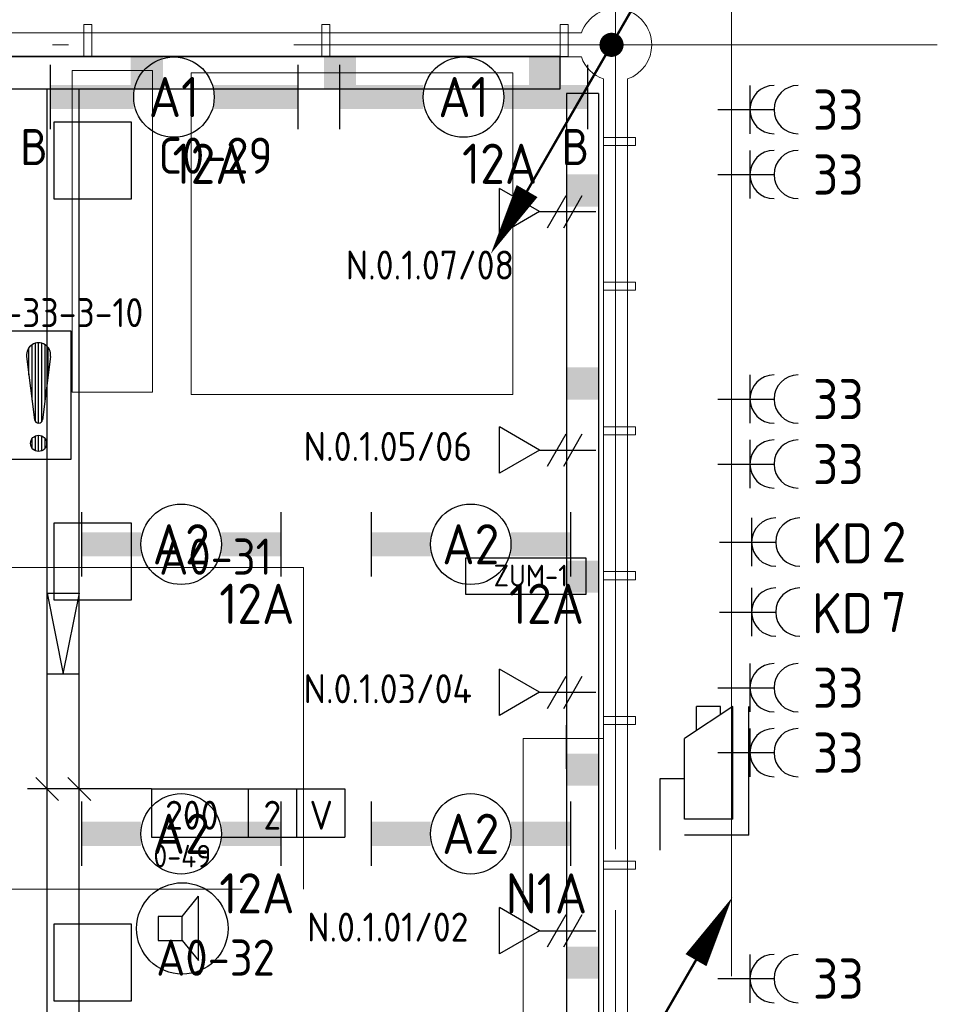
# Model space of a CAD drawing. Header units: millimetres. Extents: x -39149 to 267781, y -2340 to 58540.
# Tile 241 of 244: x 64708 to 70411, y 36935 to 43057. Entities that reach past the tile are written whole.
import ezdxf
from ezdxf.enums import TextEntityAlignment as Align

# ---------------------------------------------------------------- set-up
doc = ezdxf.new("R2010")
doc.units = ezdxf.units.MM
doc.header["$LTSCALE"] = 100
doc.header["$MEASUREMENT"] = 0
for name, pattern in [('B0605', [141, 70, -35, 1, -35]), ('B0701', [46.823999, 31.199999, -15.624]), ('B0703', [93.740001, 62.5, -31.240001])]:
    doc.linetypes.add(name, pattern=pattern)
for name, color, linetype in [('00  Bestaand', 7, 'Continuous'), ('00  Bestaande kolommen', 7, 'Continuous'), ('000025--bestaand', 9, 'Continuous'), ('82 Interieur', 7, 'Continuous'), ('A Stramien', 7, 'Continuous'), ('AL$1A---_ALGEMEEN', 8, 'Continuous'), ('AL$1A---_ALGEMEEN--bestaand', 9, 'Continuous'), ('CCTV', 7, 'Continuous'), ('EL6122--_L', 4, 'Continuous'), ('EL6131--_KG', 3, 'Continuous'), ('EL6221--_KRACHT_400', 3, 'Continuous'), ('EL6222--_KRACHT_230', 3, 'Continuous'), ('EL6311--_LICHT_BINNEN', 3, 'Continuous'), ('EL6421--_GELUID', 3, 'Continuous'), ('EL6441--_DATACOM', 3, 'Continuous'), ('EL6511--_BRANDMELD', 3, 'Continuous'), ('EL6521--bestaand', 7, 'Continuous'), ('EM6131--bestaand', 7, 'Continuous'), ('handhaven - AL$1A---_ALGEMEEN', 8, 'Continuous')]:
    doc.layers.add(name, color=color, linetype=linetype)
doc.styles.add('buro-012', font='isocp.shx', dxfattribs={"height": 120})
doc.styles.add('BURO-018', font='isocp.shx', dxfattribs={"height": 180})
doc.styles.add('BURO-025', font='isocp.shx', dxfattribs={"height": 250})
doc.styles.add('GENERATED_STYLE_3', font='swiss.ttf', dxfattribs={"width": 0.96})
doc.styles.add('ISO25', font='ISO', dxfattribs={"height": 225})
doc.styles.add('STABICAD-012', font='ISOCP.SHX', dxfattribs={"height": 1.2})
doc.styles.add('STABICAD-018', font='ISOCP.SHX', dxfattribs={"height": 1.8})

# ---------------------------------------------------------------- blocks, each defined once
blk = doc.blocks.new('Wall_54_7', base_point=(68411.5, 42900))
at = {"layer": '00  Bestaand', "color": 8, "linetype": 'Continuous', "lineweight": 0}
for p, q in [((68199.3, 42975), (61423.6, 42975)), ((61423.6, 42825), (68199.3, 42825))]:
    blk.add_line(p, q, dxfattribs=at)
blk = doc.blocks.new('Wall_57_7', base_point=(68411.5, 42900))
at = {"layer": '00  Bestaand', "color": 8, "linetype": 'Continuous', "lineweight": 0}
for p, q in [((68336.5, 42687.9), (68336.5, 36512.1)), ((68486.5, 36512.1), (68486.5, 42687.9))]:
    blk.add_line(p, q, dxfattribs=at)
blk = doc.blocks.new('Wall_132_7', base_point=(68336.5, 37775))
at = {"layer": '00  Bestaand', "color": 8, "linetype": 'Continuous', "lineweight": 0}
for p, q in [((68536.5, 37825), (68336.5, 37825)), ((68336.5, 37825), (68336.5, 37775)), ((68336.5, 37775), (68536.5, 37775)), ((68536.5, 37775), (68536.5, 37825))]:
    blk.add_line(p, q, dxfattribs=at)
blk = doc.blocks.new('Wall_133_7', base_point=(68336.5, 38675))
at = {"layer": '00  Bestaand', "color": 8, "linetype": 'Continuous', "lineweight": 0}
for p, q in [((68536.5, 38725), (68336.5, 38725)), ((68336.5, 38725), (68336.5, 38675)), ((68536.5, 38675), (68536.5, 38725)), ((68336.5, 38675), (68536.5, 38675))]:
    blk.add_line(p, q, dxfattribs=at)
blk = doc.blocks.new('Wall_134_7', base_point=(68336.5, 39575))
at = {"layer": '00  Bestaand', "color": 8, "linetype": 'Continuous', "lineweight": 0}
for p, q in [((68536.5, 39625), (68336.5, 39625)), ((68336.5, 39625), (68336.5, 39575)), ((68536.5, 39575), (68536.5, 39625)), ((68336.5, 39575), (68536.5, 39575))]:
    blk.add_line(p, q, dxfattribs=at)
blk = doc.blocks.new('Wall_135_7', base_point=(68336.5, 40475))
at = {"layer": '00  Bestaand', "color": 8, "linetype": 'Continuous', "lineweight": 0}
for p, q in [((68536.5, 40525), (68336.5, 40525)), ((68336.5, 40525), (68336.5, 40475)), ((68536.5, 40475), (68536.5, 40525)), ((68336.5, 40475), (68536.5, 40475))]:
    blk.add_line(p, q, dxfattribs=at)
blk = doc.blocks.new('Wall_136_7', base_point=(68336.5, 41375))
at = {"layer": '00  Bestaand', "color": 8, "linetype": 'Continuous', "lineweight": 0}
for p, q in [((68536.5, 41425), (68336.5, 41425)), ((68336.5, 41425), (68336.5, 41375)), ((68536.5, 41375), (68536.5, 41425)), ((68336.5, 41375), (68536.5, 41375))]:
    blk.add_line(p, q, dxfattribs=at)
blk = doc.blocks.new('Wall_137_7', base_point=(68336.5, 42275))
at = {"layer": '00  Bestaand', "color": 8, "linetype": 'Continuous', "lineweight": 0}
for p, q in [((68536.5, 42325), (68336.5, 42325)), ((68336.5, 42325), (68336.5, 42275)), ((68536.5, 42275), (68536.5, 42325)), ((68336.5, 42275), (68536.5, 42275))]:
    blk.add_line(p, q, dxfattribs=at)
blk = doc.blocks.new('Wall_141_7', base_point=(68066.5, 42826.8))
at = {"layer": '00  Bestaand', "color": 8, "linetype": 'Continuous', "lineweight": 0}
for p, q in [((68116.5, 43026.8), (68066.5, 43026.8)), ((68066.5, 43026.8), (68066.5, 42826.8)), ((68116.5, 42826.8), (68116.5, 43026.8)), ((68066.5, 42826.8), (68116.5, 42826.8))]:
    blk.add_line(p, q, dxfattribs=at)
blk = doc.blocks.new('Wall_142_7', base_point=(66586.5, 42826.8))
at = {"layer": '00  Bestaand', "color": 8, "linetype": 'Continuous', "lineweight": 0}
for p, q in [((66636.5, 43026.8), (66586.5, 43026.8)), ((66586.5, 43026.8), (66586.5, 42826.8)), ((66636.5, 42826.8), (66636.5, 43026.8)), ((66586.5, 42826.8), (66636.5, 42826.8))]:
    blk.add_line(p, q, dxfattribs=at)
blk = doc.blocks.new('Wall_143_7', base_point=(65106.5, 42826.8))
at = {"layer": '00  Bestaand', "color": 8, "linetype": 'Continuous', "lineweight": 0}
for p, q in [((65156.5, 43026.8), (65106.5, 43026.8)), ((65106.5, 43026.8), (65106.5, 42826.8)), ((65156.5, 42826.8), (65156.5, 43026.8)), ((65106.5, 42826.8), (65156.5, 42826.8))]:
    blk.add_line(p, q, dxfattribs=at)
blk = doc.blocks.new('Column_11_7', base_point=(68411.5, 42900))
at = {"layer": '00  Bestaande kolommen', "color": 8, "linetype": 'Continuous', "lineweight": 0}
for start, end in [(0, 160.5288), (289.47122, 0), (199.47124, 250.52878)]:
    blk.add_arc((68411.5, 42900), 225, start, end, dxfattribs=at)
blk = doc.blocks.new('Standard grid marker')
at = {"layer": 'A Stramien', "color": 8, "linetype": 'B0605', "lineweight": 0}
for p, q in [((4000, 0), (72400, 0)), ((72400, 0), (76400, 0))]:
    blk.add_line(p, q, dxfattribs=at)
at = {"layer": 'A Stramien', "color": 4, "lineweight": 0, "style": 'GENERATED_STYLE_3'}
blk.add_attdef('AC_MARKERTEXT_1', text='', height=100, dxfattribs=at).set_placement((-139.2, -80), align=Align.BOTTOM_LEFT)
blk = doc.blocks.new('Standard grid marker_21')
at = {"layer": 'A Stramien', "color": 8, "linetype": 'B0605', "lineweight": 0}
for p, q in [((4000, 0), (11379.7, 0)), ((11379.7, 0), (15379.7, 0))]:
    blk.add_line(p, q, dxfattribs=at)
at = {"layer": 'A Stramien', "color": 4, "lineweight": 0, "style": 'GENERATED_STYLE_3'}
blk.add_attdef('AC_MARKERTEXT_1', text='', height=100, rotation=90, dxfattribs=at).set_placement((-20, -37.9), align=Align.BOTTOM_LEFT)
blk = doc.blocks.new('*U1820')
at = {"layer": 'handhaven - AL$1A---_ALGEMEEN', "color": 0, "linetype": 'Continuous'}
for p, q in [((-6.2, 2), (-6.2, -2)), ((6.2, 2), (6.2, -2))]:
    blk.add_line(p, q, dxfattribs=at)
blk.add_circle((0, 0), 2.5, dxfattribs=at)
for points in [[(-2.5, 0.75), (-6.2, 0.75), (-2.5, -0.75), (-6.2, -0.75)], [(2.5, 0.75), (6.2, 0.75), (2.5, -0.75), (6.2, -0.75)]]:
    blk.add_solid(points, dxfattribs=at)
at = {"layer": 'handhaven - AL$1A---_ALGEMEEN', "color": 0, "linetype": 'Continuous', "style": 'BURO-018'}
for tag, p in [('CIRCUIT', (0, 5)), ('PANEL', (0, 5)), ('SUBCIRCUIT', (4.5, 5)), ('LIGHTFIXTURECODE', (0, 0)), ('SWITCHCODE', (4.5, -3))]:
    blk.add_attdef(tag, text='', height=1.8, dxfattribs=at).set_placement(p, align=Align.MIDDLE)
blk = doc.blocks.new('*U1821')
at = {"layer": 'handhaven - AL$1A---_ALGEMEEN', "color": 0, "linetype": 'Continuous'}
for p, q in [((-6.2, 2), (-6.2, -2)), ((6.2, 2), (6.2, -2))]:
    blk.add_line(p, q, dxfattribs=at)
blk.add_circle((0, 0), 2.5, dxfattribs=at)
for points in [[(-2.5, 0.75), (-6.2, 0.75), (-2.5, -0.75), (-6.2, -0.75)], [(2.5, 0.75), (6.2, 0.75), (2.5, -0.75), (6.2, -0.75)]]:
    blk.add_solid(points, dxfattribs=at)
at = {"layer": 'handhaven - AL$1A---_ALGEMEEN', "color": 0, "linetype": 'Continuous', "style": 'BURO-018'}
for tag, p in [('CIRCUIT', (0, 5)), ('PANEL', (0, 5)), ('SUBCIRCUIT', (4.5, 5)), ('LIGHTFIXTURECODE', (0, 0)), ('SWITCHCODE', (4.5, -3))]:
    blk.add_attdef(tag, text='', height=1.8, dxfattribs=at).set_placement(p, align=Align.MIDDLE)
blk = doc.blocks.new('*U1824')
at = {"layer": 'handhaven - AL$1A---_ALGEMEEN', "color": 0, "linetype": 'Continuous'}
for p, q in [((-6.2, 2), (-6.2, -2)), ((6.2, 2), (6.2, -2))]:
    blk.add_line(p, q, dxfattribs=at)
blk.add_circle((0, 0), 2.5, dxfattribs=at)
for points in [[(-2.5, 0.75), (-6.2, 0.75), (-2.5, -0.75), (-6.2, -0.75)], [(2.5, 0.75), (6.2, 0.75), (2.5, -0.75), (6.2, -0.75)]]:
    blk.add_solid(points, dxfattribs=at)
at = {"layer": 'handhaven - AL$1A---_ALGEMEEN', "color": 0, "linetype": 'Continuous', "style": 'BURO-018'}
for tag, p in [('CIRCUIT', (0, 5)), ('PANEL', (0, 5)), ('SUBCIRCUIT', (4.5, 5)), ('LIGHTFIXTURECODE', (0, 0)), ('SWITCHCODE', (4.5, -3))]:
    blk.add_attdef(tag, text='', height=1.8, dxfattribs=at).set_placement(p, align=Align.MIDDLE)
blk = doc.blocks.new('*U1825')
at = {"layer": 'handhaven - AL$1A---_ALGEMEEN', "color": 0, "linetype": 'Continuous'}
for p, q in [((-6.2, 2), (-6.2, -2)), ((6.2, 2), (6.2, -2))]:
    blk.add_line(p, q, dxfattribs=at)
blk.add_circle((0, 0), 2.5, dxfattribs=at)
for points in [[(-2.5, 0.75), (-6.2, 0.75), (-2.5, -0.75), (-6.2, -0.75)], [(2.5, 0.75), (6.2, 0.75), (2.5, -0.75), (6.2, -0.75)]]:
    blk.add_solid(points, dxfattribs=at)
at = {"layer": 'handhaven - AL$1A---_ALGEMEEN', "color": 0, "linetype": 'Continuous', "style": 'BURO-018'}
for tag, p in [('CIRCUIT', (0, 5)), ('PANEL', (0, 5)), ('SUBCIRCUIT', (4.5, 5)), ('LIGHTFIXTURECODE', (0, 0)), ('SWITCHCODE', (4.5, -3))]:
    blk.add_attdef(tag, text='', height=1.8, dxfattribs=at).set_placement(p, align=Align.MIDDLE)
blk = doc.blocks.new('*U1826')
at = {"color": 0}
for p, q in [((-7.7, 2), (-7.7, -2)), ((7.7, 2), (7.7, -2))]:
    blk.add_line(p, q, dxfattribs=at)
at = {"color": 0, "linetype": 'Continuous'}
blk.add_circle((0, 0), 2.5, dxfattribs=at)
at = {"color": 0}
for points in [[(-2.5, 0.75), (-7.7, 0.75), (-2.5, -0.75), (-7.7, -0.75)], [(2.5, 0.75), (7.7, 0.75), (2.5, -0.75), (7.7, -0.75)]]:
    blk.add_solid(points, dxfattribs=at)
at = {"color": 0, "linetype": 'Continuous', "style": 'BURO-018'}
for tag, p in [('PANEL', (0, 8)), ('CIRCUIT', (0, 5)), ('SUBCIRCUIT', (4.5, 5)), ('LIGHTFIXTURECODE', (0, 0)), ('SWITCHCODE', (4.5, -3))]:
    blk.add_attdef(tag, text='', height=1.8, dxfattribs=at).set_placement(p, align=Align.MIDDLE)
blk = doc.blocks.new('*U1827')
at = {"color": 0}
for p, q in [((-7.7, 2), (-7.7, -2)), ((7.7, 2), (7.7, -2))]:
    blk.add_line(p, q, dxfattribs=at)
at = {"color": 0, "linetype": 'Continuous'}
blk.add_circle((0, 0), 2.5, dxfattribs=at)
at = {"color": 0}
for points in [[(-2.5, 0.75), (-7.7, 0.75), (-2.5, -0.75), (-7.7, -0.75)], [(2.5, 0.75), (7.7, 0.75), (2.5, -0.75), (7.7, -0.75)]]:
    blk.add_solid(points, dxfattribs=at)
at = {"color": 0, "linetype": 'Continuous', "style": 'BURO-018'}
for tag, p in [('PANEL', (0, 8)), ('CIRCUIT', (0, 5)), ('SUBCIRCUIT', (4.5, 5)), ('LIGHTFIXTURECODE', (0, 0)), ('SWITCHCODE', (4.5, -3))]:
    blk.add_attdef(tag, text='', height=1.8, dxfattribs=at).set_placement(p, align=Align.MIDDLE)
blk = doc.blocks.new('E00113')
at = {"color": 0, "linetype": 'Continuous'}
for p, q in [((-5, 4), (-5, 1)), ((5, 4), (-5, 4)), ((5, 1), (5, 4)), ((-5, 1), (5, 1))]:
    blk.add_line(p, q, dxfattribs=at)
at = {"color": 0, "linetype": 'Continuous', "style": 'BURO-018'}
for tag, p in [('TEXT1', (0, 6)), ('TEXT2', (0, 2.5))]:
    blk.add_attdef(tag, text='', height=1.8, dxfattribs=at).set_placement(p, align=Align.MIDDLE)
at = {"color": 0, "linetype": 'Continuous', "style": 'BURO-018', "flags": 1}
blk.add_attdef('ARTICLECODE', text='', height=1.8, dxfattribs=at).set_placement((0, 0), align=Align.MIDDLE)
blk = doc.blocks.new('E00153')
at = {"color": 0, "linetype": 'Continuous'}
for p, q in [((-1.443, 7), (1.443, 7)), ((0, 4.5), (-1.443, 7)), ((0, 4.5), (1.443, 7)), ((0, 4.5), (0, 1)), ((-1, 4), (1, 2.845)), ((-1, 3), (1, 1.845))]:
    blk.add_line(p, q, dxfattribs=at)
at = {"color": 7, "style": 'BURO-018'}
for tag, p in [('COMMENT1', (-6, 12)), ('COMMENT2', (6, 12)), ('DATACOM1', (-6, 9)), ('DATACOM2', (6, 9))]:
    blk.add_attdef(tag, text='', height=1.8, dxfattribs=at).set_placement(p, align=Align.MIDDLE)
at = {"color": 0, "style": 'BURO-018'}
blk.add_attdef('TEXT1', text='', height=1.8, dxfattribs=at).set_placement((2.5, 6), align=Align.MIDDLE)
at = {"color": 0, "linetype": 'Continuous', "style": 'BURO-018', "flags": 1}
blk.add_attdef('ARTICLECODE', text='', height=1.8, dxfattribs=at).set_placement((0, 0), align=Align.MIDDLE)
blk = doc.blocks.new('16002EB')
at = {"layer": 'EM6131--bestaand'}
for p, q in [((0, 0), (0, -300)), ((0, 0), (1200, 0)), ((600, 0), (600, -300)), ((900, 0), (900, -300)), ((1200, 0), (1200, -300)), ((0, -300), (1200, -300))]:
    blk.add_line(p, q, dxfattribs=at)
at = {"color": 0, "linetype": 'Continuous', "style": 'BURO-018'}
for tag, p in [('E_TEXT1', (250, -163)), ('E_TEXT9', (750, -163)), ('E_TEXT10', (1250, -163))]:
    blk.add_attdef(tag, text='', height=180, dxfattribs=at).set_placement(p, align=Align.MIDDLE)
blk = doc.blocks.new('111304A')
at = {"layer": 'AL$1A---_ALGEMEEN', "color": 0, "linetype": 'Continuous'}
for p, q in [((0, 1), (0, 4.5)), ((-1.5, 3), (1.5, 3))]:
    blk.add_line(p, q, dxfattribs=at)
for centre in [(0, 6), (0, 4.5)]:
    blk.add_arc(centre, 1.5, 180, 0, dxfattribs=at)
at = {"layer": 'AL$1A---_ALGEMEEN', "color": 0, "linetype": 'Continuous', "style": 'BURO-018'}
for tag, p in [('CIRCUIT', (0, 8.5)), ('PANEL', (0, 8.5)), ('SUBCIRCUIT', (4.5, 8.5))]:
    blk.add_attdef(tag, text='', height=1.8, dxfattribs=at).set_placement(p, align=Align.MIDDLE)
at = {"layer": 'AL$1A---_ALGEMEEN', "color": 0, "linetype": 'Continuous', "style": 'BURO-018', "flags": 1}
for tag, p in [('POWERCODE', (13, 8.5)), ('ARTICLECODE', (0, 0))]:
    blk.add_attdef(tag, text='', height=1.8, dxfattribs=at).set_placement(p, align=Align.MIDDLE)
blk = doc.blocks.new('E00497')
at = {"color": 0}
for p, q in [((0, 0.75), (1, 2)), ((1, -2), (1, 2)), ((0, 0.75), (-1.5, 0.75)), ((0, -0.75), (0, 0.75)), ((-1.5, -0.75), (0, -0.75)), ((0, -0.75), (1, -2))]:
    blk.add_line(p, q, dxfattribs=at)
blk.add_line((-1.5, 0.75), (-1.5, -0.75))
blk.add_circle((0, 0), 2.841, dxfattribs=at)
at = {"color": 0, "linetype": 'Continuous', "style": 'BURO-018'}
blk.add_attdef('TEXT1', text='', height=1.8, dxfattribs=at).set_placement((0, 4.5), align=Align.MIDDLE)
at = {"color": 0, "linetype": 'Continuous', "style": 'BURO-018', "flags": 1}
blk.add_attdef('ARTICLECODE', text='', height=1.8, dxfattribs=at).set_placement((0, 0), align=Align.MIDDLE)
blk = doc.blocks.new('65210004')
at = {"layer": 'AL$1A---_ALGEMEEN--bestaand', "color": 0, "linetype": 'Continuous'}
for p, q in [((-2.4, -2.4), (-2.4, 2.4)), ((-2.4, 2.4), (2.4, 2.4)), ((2.4, 2.4), (2.4, -2.4)), ((2.4, -2.4), (-2.4, -2.4))]:
    blk.add_line(p, q, dxfattribs=at)
at = {"layer": 'AL$1A---_ALGEMEEN--bestaand', "color": 0, "linetype": 'Continuous', "style": 'ISO25'}
for tag, p in [('E_NUMMER', (-0.041, 4.27)), ('E_MATCODE', (0, -0.251))]:
    blk.add_attdef(tag, text='', height=2.25, dxfattribs=at).set_placement(p, align=Align.MIDDLE)
blk = doc.blocks.new('P6122003')
at = {"linetype": 'Continuous'}
for points in [[(7.5, 12.99, 0, 1.5, 0), (5.25, 9.093, 1.5, 1.5, 0)], [(-7.5, -12.99, 0, 1.5, 0), (-5.25, -9.093, 1.5, 1.5, 0)]]:
    blk.add_lwpolyline(points, format="xyseb", dxfattribs=at)
at = {"linetype": 'Continuous', "const_width": 0.15}
for points in [[(0, 0), (6.794, 11.768)], [(-6.794, -11.768), (0, 0)]]:
    blk.add_lwpolyline(points, dxfattribs=at)
at = {"const_width": 0.75}
blk.add_lwpolyline([(-0.375, 0, 1), (0.375, 0, 1)], format="xyb", close=True, dxfattribs=at)
blk = doc.blocks.new('11002')
at = {"layer": 'AL$1A---_ALGEMEEN--bestaand', "color": 0, "linetype": 'Continuous'}
for p, q in [((-3.5, 4), (4.5, 4)), ((-3.5, 4), (-3.5, 0)), ((-2.5, 3), (-2.5, 0)), ((-2.5, 3), (4.5, 3)), ((4.5, 3), (2.5, 0)), ((4, 2.25), (4.5, 2.25)), ((4.5, 2.25), (4.5, 0.75)), ((3, 0.75), (4.5, 0.75)), ((-2.5, 0), (2.5, 0))]:
    blk.add_line(p, q, dxfattribs=at)
blk = doc.blocks.new('*X1918')
at = {"layer": 'AL$1A---_ALGEMEEN--bestaand', "color": 0, "linetype": 'Continuous'}
for p, q in [((159.6, 198.675), (159.6, 202.134)), ((159.8, 197.35), (159.8, 202.223)), ((160, 197.25), (160, 202.25)), ((160.2, 197.35), (160.2, 202.223)), ((160.4, 198.675), (160.4, 202.134)), ((159.4, 200.262), (159.4, 201.95)), ((160.6, 200.262), (160.6, 201.95)), ((160, 195.5), (160, 196.5)), ((159.6, 195.7), (159.6, 196.3)), ((159.8, 195.542), (159.8, 196.458)), ((160.2, 195.542), (160.2, 196.458)), ((160.4, 195.7), (160.4, 196.3))]:
    blk.add_line(p, q, dxfattribs=at)
blk = doc.blocks.new('1116A7')
at = {"layer": 'AL$1A---_ALGEMEEN--bestaand', "color": 0, "linetype": 'Continuous'}
for p, q in [((-2, -4), (-2, 4)), ((-2, 4), (2, 4)), ((2, 4), (2, -4)), ((-0.744, 2.406), (-0.248, -1.531)), ((0.744, 2.406), (0.248, -1.531)), ((2, -4), (-2, -4))]:
    blk.add_line(p, q, dxfattribs=at)
blk.add_circle((0, -3), 0.5, dxfattribs=at)
for centre, radius, start, end in [((0, 2.5), 0.75, 352.81924, 187.18076), ((0, -1.5), 0.25, 187.18076, 352.81924)]:
    blk.add_arc(centre, radius, start, end, dxfattribs=at)
blk.add_blockref('*X1918', (-160, -199), dxfattribs=at)
at = {"layer": 'AL$1A---_ALGEMEEN--bestaand', "color": 0, "linetype": 'Continuous', "style": 'BURO-018'}
blk.add_attdef('TEXT1', text='', height=1.8, dxfattribs=at).set_placement((0, 6.5), align=Align.MIDDLE)
at = {"layer": 'AL$1A---_ALGEMEEN--bestaand', "color": 0, "linetype": 'Continuous', "style": 'BURO-018', "flags": 1}
blk.add_attdef('ARTICLECODE', (0, 0), '', height=1.8, dxfattribs=at)
at = {"layer": 'EL6221--_KRACHT_400', "color": 1, "style": 'STABICAD-012'}
blk.add_attdef('FIREPROTECTION_PANEL', text='', height=1.8, dxfattribs=at).set_placement((716.247, 450.773), align=Align.MIDDLE)
at = {"layer": 'EL6222--_KRACHT_230', "color": 1, "style": 'STABICAD-018'}
for tag in ['FIREPROTECTION_HARDWARENUMBER', 'FIREPROTECTION_ZONE']:
    blk.add_attdef(tag, (0, 0), '', height=1.8, dxfattribs=at)
at = {"layer": 'EL6311--_LICHT_BINNEN', "color": 1, "style": 'STABICAD-018'}
blk.add_attdef('CODING2', (0, 0), '', height=1.8, dxfattribs=at)
at = {"layer": 'EL6441--_DATACOM', "color": 1, "style": 'STABICAD-018'}
blk.add_attdef('CODING1', (0, 0), '', height=1.8, dxfattribs=at)

msp = doc.modelspace()

# ---------------------------------------------------------------- linework, layer by layer
at = {"layer": '00  Bestaand', "color": 8, "linetype": 'B0703', "lineweight": 0}
msp.add_line((69131.7, 43360.8), (69131.7, 35850), dxfattribs=at)
at = {"layer": '82 Interieur', "color": 8, "linetype": 'B0701', "lineweight": 0}
for p, q in [((65033.3, 42741.5), (65533.3, 42741.5)), ((65033.3, 40741.5), (65033.3, 42741.5)), ((65533.3, 42741.5), (65533.3, 40741.5)), ((65773.7, 42726.7), (67773.7, 42726.7)), ((65773.7, 40726.7), (65773.7, 42726.7)), ((67773.7, 42726.7), (67773.7, 40726.7)), ((65533.3, 40741.5), (65033.3, 40741.5)), ((67773.7, 40726.7), (65773.7, 40726.7)), ((66471.2, 39650), (62971.2, 39650)), ((66471.2, 37650), (66471.2, 39650)), ((67836.5, 38588.3), (68336.4, 38588.3)), ((67836.5, 36600), (67836.5, 38588.3)), ((68336.4, 38588.3), (68336.4, 36600)), ((62971.2, 37650), (66471.2, 37650))]:
    msp.add_line(p, q, dxfattribs=at)
at = {"layer": 'CCTV', "color": 2, "linetype": 'Continuous'}
for p, q in [((68686.5, 38336.7), (68686.5, 37892.8)), ((68839.8, 38336.7), (68686.5, 38336.7))]:
    msp.add_line(p, q, dxfattribs=at)
at = {"layer": 'EL6131--_KG'}
for p, q in [((64876.6, 42626.8), (64876.6, 36812.3)), ((65076.6, 36812.3), (65076.6, 42626.8)), ((68106, 42598.1), (68106, 36597.6)), ((68306, 42598.1), (68106, 42598.1)), ((68306, 42598.1), (68306, 36597.6)), ((68106, 38399.8), (68106, 38669.8)), ((68106, 38399.8), (68106, 38599.8))]:
    msp.add_line(p, q, dxfattribs=at)
at = {"layer": 'EL6131--_KG', "linetype": 'Continuous'}
for p, q in [((64878.6, 39490.4), (65078.6, 39490.4)), ((64878.6, 39490.4), (64978.6, 38990.4)), ((64978.6, 38990.4), (65078.6, 39490.4)), ((64878.6, 38990.4), (65078.6, 38990.4))]:
    msp.add_line(p, q, dxfattribs=at)
at = {"layer": 'EL6131--_KG'}
msp.add_lwpolyline([(210.5, 42826.8), (210.5, 42626.8), (68066.4, 42626.8), (68066.4, 42826.8)], close=True, dxfattribs=at)
for points in [[(65398.5, 42826.8), (65598.5, 42826.8), (65398.5, 42626.8), (65598.5, 42626.8)], [(65398.5, 42826.8), (65598.5, 42826.8), (65398.5, 42626.8), (65598.5, 42626.8)], [(66598.5, 42826.8), (66798.5, 42826.8), (66598.5, 42626.8), (66798.5, 42626.8)], [(66598.5, 42826.8), (66798.5, 42826.8), (66598.5, 42626.8), (66798.5, 42626.8)], [(67873.1, 42826.8), (68073.1, 42826.8), (67873.1, 42626.8), (68073.1, 42626.8)], [(68106, 42094.3), (68306, 42094.3), (68106, 41894.3), (68306, 41894.3)], [(68106, 40894.3), (68306, 40894.3), (68106, 40694.3), (68306, 40694.3)], [(68106, 39694.3), (68306, 39694.3), (68106, 39494.3), (68306, 39494.3)], [(68106, 38494.3), (68306, 38494.3), (68106, 38294.3), (68306, 38294.3)], [(68106, 37294.3), (68306, 37294.3), (68106, 37094.3), (68306, 37094.3)]]:
    msp.add_solid(points, dxfattribs=at)
at = {"layer": 'EM6131--bestaand'}
for p, q in [((64807.9, 38344.5), (64949.3, 38203.1)), ((65007.9, 38344.5), (65149.3, 38203.1)), ((65528.1, 38273.8), (64757.2, 38273.8))]:
    msp.add_line(p, q, dxfattribs=at)

# ---------------------------------------------------------------- block references
at = {"layer": '00  Bestaand', "color": 1, "lineweight": 0}
for name in ['Wall_54_7', 'Wall_57_7']:
    msp.add_blockref(name, (68411.5, 42900), dxfattribs=at)
at = {"layer": '00  Bestaand', "color": 251, "lineweight": 0}
for name, p in [('Wall_143_7', (65106.5, 42826.8)), ('Wall_142_7', (66586.5, 42826.8)), ('Wall_141_7', (68066.5, 42826.8)), ('Wall_137_7', (68336.5, 42275)), ('Wall_136_7', (68336.5, 41375)), ('Wall_135_7', (68336.5, 40475)), ('Wall_134_7', (68336.5, 39575)), ('Wall_133_7', (68336.5, 38675)), ('Wall_132_7', (68336.5, 37775))]:
    msp.add_blockref(name, p, dxfattribs=at)
at = {"layer": '00  Bestaande kolommen', "color": 3, "lineweight": 0}
msp.add_blockref('Column_11_7', (68411.5, 42900), dxfattribs=at)
at = {"layer": 'A Stramien', "color": 1, "linetype": 'Continuous', "lineweight": 0, "zscale": 1000, "rotation": 270}
msp.add_blockref('Standard grid marker_21', (68411.5, 48900), dxfattribs=at)
at = {"layer": 'A Stramien', "color": 1, "linetype": 'Continuous', "lineweight": 0, "zscale": 1000}
msp.add_blockref('Standard grid marker', (-5988.5, 42900), dxfattribs=at)
at = {"layer": 'CCTV', "linetype": 'Continuous', "xscale": -100, "yscale": 100, "zscale": 100, "rotation": 270}
msp.add_blockref('11002', (68839.8, 38336.7), dxfattribs=at)
at = {"layer": 'EL6122--_L', "xscale": 100, "yscale": 100, "zscale": 100}
for p in [(68386.5, 42900.3), (68386.5, 36300.3)]:
    msp.add_blockref('P6122003', p, dxfattribs=at)
at = {"layer": 'EL6222--_KRACHT_230', "linetype": 'Continuous'}
ref = msp.add_blockref('111304A', (68946.5, 42497.4), dxfattribs=dict(at, xscale=100, yscale=100, zscale=100, rotation=270))
ref.add_attrib('CIRCUIT', '33', dxfattribs={"layer": '0', "linetype": 'ByBlock', "height": 250, "style": 'BURO-025'}).set_placement((69796.5, 42497.4), align=Align.MIDDLE)
ref = msp.add_blockref('111304A', (68946.5, 42093.9), dxfattribs=dict(at, xscale=100, yscale=100, zscale=100, rotation=270))
ref.add_attrib('CIRCUIT', '33', dxfattribs={"layer": '0', "linetype": 'ByBlock', "height": 250, "style": 'BURO-025'}).set_placement((69796.5, 42093.9), align=Align.MIDDLE)
ref = msp.add_blockref('111304A', (68946.5, 40697.7), dxfattribs=dict(at, xscale=100, yscale=100, zscale=100, rotation=270))
ref.add_attrib('CIRCUIT', '33', dxfattribs={"layer": '0', "linetype": 'ByBlock', "height": 250, "style": 'BURO-025'}).set_placement((69796.5, 40697.7), align=Align.MIDDLE)
ref = msp.add_blockref('111304A', (68946.5, 40294.2), dxfattribs=dict(at, xscale=100, yscale=100, zscale=100, rotation=270))
ref.add_attrib('CIRCUIT', '33', dxfattribs={"layer": '0', "linetype": 'ByBlock', "height": 250, "style": 'BURO-025'}).set_placement((69796.5, 40294.2), align=Align.MIDDLE)
ref = msp.add_blockref('111304A', (68957.4, 39808.9), dxfattribs=dict(at, xscale=100, yscale=100, zscale=100, rotation=270))
ref.add_attrib('CIRCUIT', '2', dxfattribs={"layer": '0', "linetype": 'ByBlock', "height": 250, "style": 'BURO-025'}).set_placement((70142.4, 39808.9), align=Align.MIDDLE)
ref.add_attrib('PANEL', 'KD', dxfattribs={"layer": '0', "linetype": 'ByBlock', "height": 250, "style": 'BURO-025'}).set_placement((69822.4, 39801.8), align=Align.MIDDLE)
ref = msp.add_blockref('111304A', (68957.4, 39373.9), dxfattribs=dict(at, xscale=100, yscale=100, zscale=100, rotation=270))
ref.add_attrib('CIRCUIT', '7', dxfattribs={"layer": '0', "linetype": 'ByBlock', "height": 250, "style": 'BURO-025'}).set_placement((70142.4, 39373.9), align=Align.MIDDLE)
ref.add_attrib('PANEL', 'KD', dxfattribs={"layer": '0', "linetype": 'ByBlock', "height": 250, "style": 'BURO-025'}).set_placement((69822.4, 39366.8), align=Align.MIDDLE)
ref = msp.add_blockref('111304A', (68946.5, 38903.2), dxfattribs=dict(at, xscale=100, yscale=100, zscale=100, rotation=270))
ref.add_attrib('CIRCUIT', '33', dxfattribs={"layer": '0', "linetype": 'ByBlock', "height": 250, "style": 'BURO-025'}).set_placement((69796.5, 38903.2), align=Align.MIDDLE)
ref = msp.add_blockref('111304A', (68946.5, 38499.6), dxfattribs=dict(at, xscale=100, yscale=100, zscale=100, rotation=270))
ref.add_attrib('CIRCUIT', '33', dxfattribs={"layer": '0', "linetype": 'ByBlock', "height": 250, "style": 'BURO-025'}).set_placement((69796.5, 38499.6), align=Align.MIDDLE)
ref = msp.add_blockref('111304A', (68946.5, 37095.3), dxfattribs=dict(at, xscale=100, yscale=100, zscale=100, rotation=270))
ref.add_attrib('CIRCUIT', '33', dxfattribs={"layer": '0', "linetype": 'ByBlock', "height": 250, "style": 'BURO-025'}).set_placement((69796.5, 37095.3), align=Align.MIDDLE)
at = {"layer": 'EL6311--_LICHT_BINNEN', "linetype": 'Continuous'}
ref = msp.add_blockref('*U1827', (65666.6, 42575.4), dxfattribs=dict(at, xscale=100, yscale=100, zscale=100))
ref.add_attrib('LIGHTFIXTURECODE', 'A1', dxfattribs={"layer": '0', "linetype": 'ByBlock', "height": 250, "style": 'BURO-025'}).set_placement((65666.6, 42575.4), align=Align.MIDDLE)
ref.add_attrib('CIRCUIT', '12A', dxfattribs={"layer": '0', "linetype": 'ByBlock', "height": 250, "style": 'BURO-025'}).set_placement((65891.5, 42160.7), align=Align.MIDDLE)
ref = msp.add_blockref('*U1826', (67466.6, 42575.4), dxfattribs=dict(at, xscale=100, yscale=100, zscale=100))
ref.add_attrib('LIGHTFIXTURECODE', 'A1', dxfattribs={"layer": '0', "linetype": 'ByBlock', "height": 250, "style": 'BURO-025'}).set_placement((67466.6, 42575.4), align=Align.MIDDLE)
ref.add_attrib('CIRCUIT', '12A', dxfattribs={"layer": '0', "linetype": 'ByBlock', "height": 250, "style": 'BURO-025'}).set_placement((67691.5, 42160.7), align=Align.MIDDLE)
ref = msp.add_blockref('*U1824', (65711.5, 39795), dxfattribs=dict(at, xscale=100, yscale=100, zscale=100))
ref.add_attrib('LIGHTFIXTURECODE', 'A2', dxfattribs={"layer": '0', "linetype": 'ByBlock', "height": 250, "style": 'BURO-025'}).set_placement((65711.5, 39795), align=Align.MIDDLE)
ref.add_attrib('CIRCUIT', '12A', dxfattribs={"layer": '0', "linetype": 'ByBlock', "height": 250, "style": 'BURO-025'}).set_placement((66182.2, 39424.7), align=Align.MIDDLE)
ref = msp.add_blockref('*U1825', (67511.5, 39795), dxfattribs=dict(at, xscale=100, yscale=100, zscale=100))
ref.add_attrib('LIGHTFIXTURECODE', 'A2', dxfattribs={"layer": '0', "linetype": 'ByBlock', "height": 250, "style": 'BURO-025'}).set_placement((67511.5, 39795), align=Align.MIDDLE)
ref.add_attrib('CIRCUIT', '12A', dxfattribs={"layer": '0', "linetype": 'ByBlock', "height": 250, "style": 'BURO-025'}).set_placement((67982.2, 39424.7), align=Align.MIDDLE)
ref = msp.add_blockref('E00113', (67853.7, 39784.1), dxfattribs=dict(at, xscale=75, yscale=75, zscale=75, rotation=180))
ref.add_attrib('TEXT2', 'ZUM-1', dxfattribs={"layer": '0', "color": 0, "linetype": 'ByBlock', "height": 135, "style": 'BURO-018'}).set_placement((67884.9, 39600.7), align=Align.MIDDLE)
ref = msp.add_blockref('*U1821', (65711.5, 37995), dxfattribs=dict(at, xscale=100, yscale=100, zscale=100))
ref.add_attrib('LIGHTFIXTURECODE', 'A2', dxfattribs={"layer": '0', "linetype": 'ByBlock', "height": 250, "style": 'BURO-025'}).set_placement((65711.5, 37995), align=Align.MIDDLE)
ref.add_attrib('CIRCUIT', '12A', dxfattribs={"layer": '0', "linetype": 'ByBlock', "height": 250, "style": 'BURO-025'}).set_placement((66182.2, 37624.7), align=Align.MIDDLE)
ref = msp.add_blockref('*U1820', (67511.5, 37995), dxfattribs=dict(at, xscale=100, yscale=100, zscale=100))
ref.add_attrib('LIGHTFIXTURECODE', 'A2', dxfattribs={"layer": '0', "linetype": 'ByBlock', "height": 250, "style": 'BURO-025'}).set_placement((67511.5, 37995), align=Align.MIDDLE)
ref.add_attrib('CIRCUIT', 'N1A', dxfattribs={"layer": '0', "linetype": 'ByBlock', "height": 250, "style": 'BURO-025'}).set_placement((67982.2, 37624.7), align=Align.MIDDLE)
at = {"layer": 'EL6421--_GELUID', "linetype": 'Continuous'}
ref = msp.add_blockref('E00497', (65718.6, 37406.7), dxfattribs=dict(at, xscale=100, yscale=100, zscale=100))
ref.add_attrib('TEXT1', '0-49', dxfattribs={"layer": '0', "color": 1, "linetype": 'ByBlock', "height": 140, "style": 'buro-012'}).set_placement((65718.6, 37856.7), align=Align.MIDDLE)
at = {"layer": 'EL6441--_DATACOM', "linetype": 'Continuous'}
ref = msp.add_blockref('E00153', (68389.5, 41863.1), dxfattribs=dict(at, xscale=100, yscale=100, zscale=100, rotation=90))
ref.add_attrib('DATACOM1', 'N.0.1.07/08', dxfattribs={"layer": '0', "color": 1, "linetype": 'ByBlock', "height": 180, "style": 'BURO-018'}).set_placement((67257.9, 41531.2), align=Align.MIDDLE)
ref = msp.add_blockref('E00153', (68389.5, 40381.2), dxfattribs=dict(at, xscale=100, yscale=100, zscale=100, rotation=90))
ref.add_attrib('DATACOM1', 'N.0.1.05/06', dxfattribs={"layer": '0', "color": 1, "linetype": 'ByBlock', "height": 180, "style": 'BURO-018'}).set_placement((66995.8, 40403.6), align=Align.MIDDLE)
ref = msp.add_blockref('E00153', (68389.5, 38874.7), dxfattribs=dict(at, xscale=100, yscale=100, zscale=100, rotation=90))
ref.add_attrib('DATACOM1', 'N.0.1.03/04', dxfattribs={"layer": '0', "color": 1, "linetype": 'ByBlock', "height": 180, "style": 'BURO-018'}).set_placement((66995.8, 38897.1), align=Align.MIDDLE)
ref = msp.add_blockref('E00153', (68389.5, 37392.8), dxfattribs=dict(at, xscale=100, yscale=100, zscale=100, rotation=90))
ref.add_attrib('DATACOM1', 'N.0.1.01/02', dxfattribs={"layer": '0', "color": 1, "linetype": 'ByBlock', "height": 180, "style": 'BURO-018'}).set_placement((66995.8, 37415.2), align=Align.MIDDLE)
at = {"layer": 'EL6511--_BRANDMELD', "linetype": 'Continuous'}
ref = msp.add_blockref('1116A7', (64825.3, 40722.7), dxfattribs=dict(at, xscale=100, yscale=100))
ref.add_attrib('CODING1', '2-A1-33-3-10', dxfattribs={"layer": '0', "color": 1, "linetype": 'ByBlock', "height": 180, "style": 'STABICAD-018'}).set_placement((64821.1, 41235.5), align=Align.MIDDLE)
at = {"layer": 'EL6521--bestaand'}
ref = msp.add_blockref('65210004', (65161.7, 42180.5), dxfattribs=dict(at, xscale=100, yscale=100, zscale=100))
ref.add_attrib('E_NUMMER', 'C0-29', dxfattribs={"layer": '000025--bestaand', "linetype": 'Continuous', "height": 225, "style": 'ISO25'}).set_placement((65925.1, 42211.5), align=Align.MIDDLE)
ref = msp.add_blockref('65210004', (65161.7, 39687.5), dxfattribs=dict(at, xscale=100, yscale=100, zscale=100))
ref.add_attrib('E_NUMMER', 'A0-31', dxfattribs={"layer": '000025--bestaand', "linetype": 'Continuous', "height": 225, "style": 'ISO25'}).set_placement((65925.1, 39718.5), align=Align.MIDDLE)
ref = msp.add_blockref('65210004', (65161.7, 37194.5), dxfattribs=dict(at, xscale=100, yscale=100, zscale=100))
ref.add_attrib('E_NUMMER', 'A0-32', dxfattribs={"layer": '000025--bestaand', "linetype": 'Continuous', "height": 225, "style": 'ISO25'}).set_placement((65925.1, 37225.5), align=Align.MIDDLE)
at = {"layer": 'EM6131--bestaand'}
ref = msp.add_blockref('16002EB', (65528.1, 38273.8), dxfattribs=at)
ref.add_attrib('E_TEXT1', '200', dxfattribs={"layer": '0', "color": 0, "linetype": 'Continuous', "height": 180, "style": 'BURO-018'}).set_placement((65778.1, 38110.8), align=Align.MIDDLE)
ref.add_attrib('E_TEXT9', '2', dxfattribs={"layer": '0', "color": 0, "linetype": 'Continuous', "height": 180, "style": 'BURO-018'}).set_placement((66278.1, 38110.8), align=Align.MIDDLE)
ref.add_attrib('E_TEXT10', 'V', dxfattribs={"layer": '0', "color": 0, "linetype": 'Continuous', "height": 180, "style": 'BURO-018'}).set_placement((66582.1, 38110.8), align=Align.MIDDLE)

# ---------------------------------------------------------------- texts
at = {"layer": 'EL6311--_LICHT_BINNEN', "style": 'ISO25'}
for p in [(64710.9, 42152.4), (68076.1, 42152.4)]:
    msp.add_text('B', height=225, dxfattribs=at).set_placement(p)

doc.saveas('drawing.dxf')
